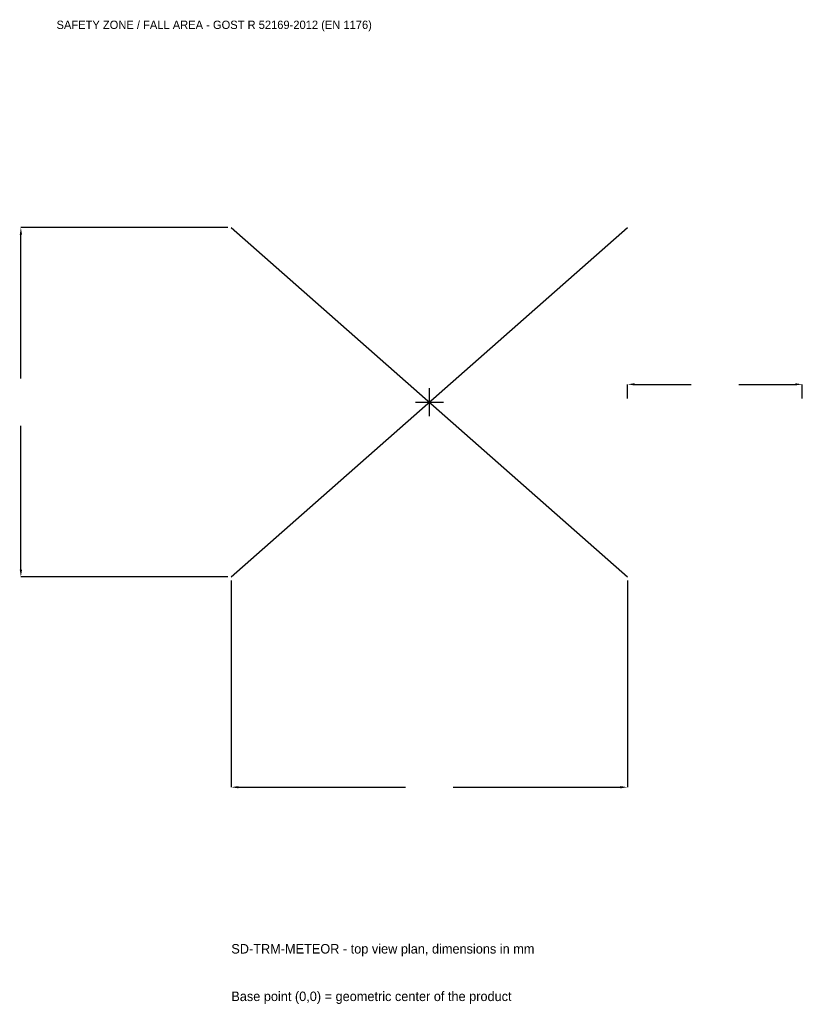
# Model space of a CAD drawing. Extents: x -3516 to 3200, y -5170 to 3284.
import ezdxf

# ---------------------------------------------------------------- set-up
doc = ezdxf.new("R2010")
doc.units = 0
for name, color, linetype in [('GP_MAF_zona_bezopasnosti', 1, 'Continuous'), ('ZSK_DANNYE', 3, 'Continuous'), ('ZSK_KONTUR', 7, 'Continuous'), ('ZSK_RAZMERY', 8, 'Continuous')]:
    doc.layers.add(name, color=color, linetype=linetype)
doc.dimstyles.new('ORION', dxfattribs={"dimtxt": 102, "dimasz": 61.2, "dimexe": 1.25, "dimexo": 30.6, "dimtad": 1, "dimcen": 2.5, "dimazin": 3, "dimtfac": 1, "dimtmove": 0, "dimatfit": 3})

# ---------------------------------------------------------------- blocks, each defined once
blk = doc.blocks.new('_CLOSEDFILLED')
at = {"color": 0, "linetype": 'BYBLOCK'}
blk.add_solid([(-1, 0.16), (0, 0), (-1, -0.16)], dxfattribs=at)
blk = doc.blocks.new('*D1')
for p, q in [((-1700, -1530.6), (-1700, -3306)), ((1700, -1530.6), (1700, -3306)), ((-1638.8, -3306), (-204, -3306)), ((204, -3306), (1638.8, -3306))]:
    blk.add_line(p, q)
at = {"layer": 'Defpoints'}
for p in [(-1700, -1500), (1700, -1500), (-1700, -3306)]:
    blk.add_point(p, dxfattribs=at)
at = {"layer": 'ZSK_RAZMERY', "xscale": 61.199999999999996, "yscale": 61.199999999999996, "rotation": 180}
blk.add_blockref('_CLOSEDFILLED', (-1700, -3306), dxfattribs=at)
at = {"layer": 'ZSK_RAZMERY', "xscale": 61.199999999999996, "yscale": 61.199999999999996}
blk.add_blockref('_CLOSEDFILLED', (1700, -3306), dxfattribs=at)
blk = doc.blocks.new('*D2')
for p, q in [((-1730.6, 1500), (-3506, 1500)), ((-3506, 204), (-3506, 1438.8)), ((-3506, -1438.8), (-3506, -204)), ((-1730.6, -1500), (-3506, -1500))]:
    blk.add_line(p, q)
at = {"layer": 'Defpoints'}
for p in [(-1700, 1500), (-3506, -1500), (-1700, -1500)]:
    blk.add_point(p, dxfattribs=at)
at = {"layer": 'ZSK_RAZMERY', "xscale": 61.199999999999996, "yscale": 61.199999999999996}
for p, rotation in [((-3506, 1500), 90), ((-3506, -1500), 270)]:
    blk.add_blockref('_CLOSEDFILLED', p, dxfattribs=dict(at, rotation=rotation))
blk = doc.blocks.new('*D3')
for p, q in [((1700, 30.6), (1700, 153)), ((1761.2, 153), (2246, 153)), ((2654, 153), (3138.8, 153)), ((3200, 30.6), (3200, 153))]:
    blk.add_line(p, q)
at = {"layer": 'Defpoints'}
for p in [(1700, 153), (1700, 0), (3200, 0)]:
    blk.add_point(p, dxfattribs=at)
at = {"layer": 'ZSK_RAZMERY', "xscale": 61.199999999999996, "yscale": 61.199999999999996, "rotation": 180}
blk.add_blockref('_CLOSEDFILLED', (1700, 153), dxfattribs=at)
at = {"layer": 'ZSK_RAZMERY', "xscale": 61.199999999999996, "yscale": 61.199999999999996}
blk.add_blockref('_CLOSEDFILLED', (3200, 153), dxfattribs=at)
blk = doc.blocks.new('B1')
at = {"layer": 'ZSK_KONTUR'}
for p, q in [((-1700, -1500), (1700, 1500)), ((-1700, 1500), (1700, -1500))]:
    blk.add_line(p, q, dxfattribs=at)
at = {"layer": 'ZSK_RAZMERY'}
for p, q in [((0, -120), (0, 120)), ((-120, 0), (120, 0))]:
    blk.add_line(p, q, dxfattribs=at)
at = {"layer": 'GP_MAF_zona_bezopasnosti', "color": 1}
blk.add_text('SAFETY ZONE / FALL AREA - GOST R 52169-2012 (EN 1176)', height=71.4, dxfattribs=at).set_placement((-3200, 3204))
at = {"layer": 'ZSK_RAZMERY'}
dim = blk.add_linear_dim(base=(-3506, -1500), p1=(-1700, -1500), p2=(-1700, 1500), angle=90, dimstyle='ORION', dxfattribs=at)
dim.commit()
dim.dimension.update_dxf_attribs({"geometry": '*D2', "text_midpoint": (-3506, 0)})
for base, p1, p2, picture, middle in [((1700, 153), (1700, 0), (3200, 0), '*D3', (2450, 153)), ((-1700, -3306), (-1700, -1500), (1700, -1500), '*D1', (0, -3306))]:
    dim = blk.add_linear_dim(base=base, p1=p1, p2=p2, dimstyle='ORION', dxfattribs=at)
    dim.commit()
    dim.dimension.update_dxf_attribs({"geometry": picture, "text_midpoint": middle})

msp = doc.modelspace()

# ---------------------------------------------------------------- block references
msp.add_blockref('B1', (0, 0))

# ---------------------------------------------------------------- texts
at = {"layer": 'ZSK_DANNYE', "color": 3}
msp.add_text('SD-TRM-METEOR - top view plan, dimensions in mm', height=81.6, dxfattribs=at).set_placement((-1700, -4734))
at = {"layer": 'ZSK_DANNYE', "color": 7}
msp.add_text('Base point (0,0) = geometric center of the product', height=81.6, dxfattribs=at).set_placement((-1700, -5142))

doc.saveas('drawing.dxf')
